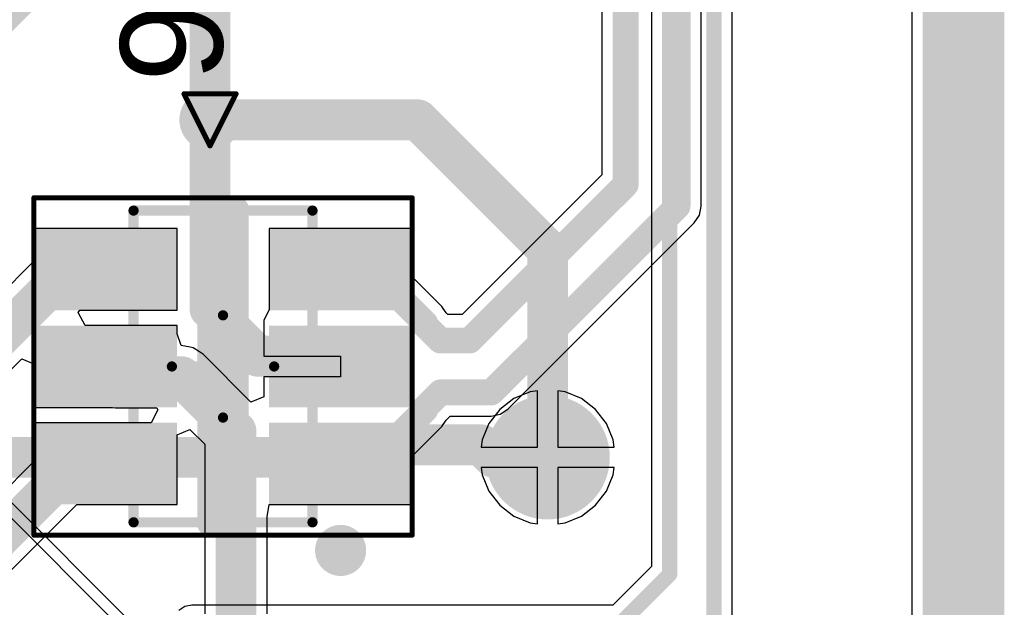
# Model space of a CAD drawing. Header units: millimetres. Extents: x 9.4 to 105.2, y 7.6 to 67.1.
# Tile 90 of 152: x 95.5 to 105.2, y 13.9 to 19.6. Entities that reach past the tile are written whole.
import ezdxf

# ---------------------------------------------------------------- set-up
doc = ezdxf.new("R2010")
doc.units = ezdxf.units.MM
for name, color, linetype in [('BottomLayer', 5, 'Continuous'), ('BottomPaste', 16, 'Continuous'), ('BottomSolder', 6, 'Continuous'), ('DrillDrawing', 1, 'Continuous'), ('KeepOutLayer', 6, 'Continuous'), ('Mechanical13', 56, 'Continuous'), ('Mechanical15', 56, 'Continuous'), ('Mechanical5', 56, 'Continuous'), ('TopLayer', 1, 'Continuous'), ('TopOverlay', 2, 'Continuous'), ('TopPaste', 8, 'Continuous'), ('TopSolder', 216, 'Continuous'), ('ViaHoleLayer', 16, 'Continuous')]:
    doc.layers.add(name, color=color, linetype=linetype)
doc.styles.add('Arial', font='arial.ttf', dxfattribs={"height": 0.2})

msp = doc.modelspace()

# ---------------------------------------------------------------- hatches: boundary and pattern name
at = {"layer": 'BottomLayer'}
h = msp.add_hatch(color=5, dxfattribs=at)
edge = h.paths.add_edge_path()
edge.add_arc((97.409, 18.669), 0.2, 0, 360)
h = msp.add_hatch(color=5, dxfattribs=at)
edge = h.paths.add_edge_path()
edge.add_arc((100.711, 15.367), 0.508, 0, 360)
at = {"layer": 'BottomPaste'}
h = msp.add_hatch(color=16, dxfattribs=at)
edge = h.paths.add_edge_path()
edge.add_arc((100.711, 15.367), 0.458, 0, 360)
at = {"layer": 'BottomSolder'}
h = msp.add_hatch(color=6, dxfattribs=at)
edge = h.paths.add_edge_path()
edge.add_arc((97.409, 18.669), 0.3, 0, 360)
h = msp.add_hatch(color=6, dxfattribs=at)
edge = h.paths.add_edge_path()
edge.add_arc((100.711, 15.367), 0.608, 0, 360)
at = {"layer": 'TopLayer'}
h = msp.add_hatch(color=1, dxfattribs=at)
edge = h.paths.add_edge_path()
edge.add_arc((97.409, 18.669), 0.2, 0, 360)
for points in [[(96.986, 17.506), (96.986, 16.906), (95.786, 16.906), (95.786, 17.506)], [(99.286, 17.506), (99.286, 16.906), (98.086, 16.906), (98.086, 17.506)], [(96.986, 16.556), (96.986, 15.956), (95.786, 15.956), (95.786, 16.556)], [(99.286, 16.556), (99.286, 15.956), (98.086, 15.956), (98.086, 16.556)], [(96.986, 15.606), (96.986, 15.006), (95.786, 15.006), (95.786, 15.606)], [(99.286, 15.606), (99.286, 15.006), (98.086, 15.006), (98.086, 15.606)]]:
    msp.add_hatch(color=1, dxfattribs=at).paths.add_polyline_path(points)
at = {"layer": 'TopPaste'}
for points in [[(96.936, 17.456), (96.936, 16.956), (95.836, 16.956), (95.836, 17.456)], [(99.236, 17.456), (99.236, 16.956), (98.136, 16.956), (98.136, 17.456)], [(96.936, 16.506), (96.936, 16.006), (95.836, 16.006), (95.836, 16.506)], [(99.236, 16.506), (99.236, 16.006), (98.136, 16.006), (98.136, 16.506)], [(96.936, 15.556), (96.936, 15.056), (95.836, 15.056), (95.836, 15.556)], [(99.236, 15.556), (99.236, 15.056), (98.136, 15.056), (98.136, 15.556)]]:
    msp.add_hatch(color=8, dxfattribs=at).paths.add_polyline_path(points)
at = {"layer": 'TopSolder'}
h = msp.add_hatch(color=216, dxfattribs=at)
edge = h.paths.add_edge_path()
edge.add_arc((97.409, 18.669), 0.3, 0, 360)
for points in [[(97.086, 17.606), (97.086, 16.806), (95.686, 16.806), (95.686, 17.606)], [(99.386, 17.606), (99.386, 16.806), (97.986, 16.806), (97.986, 17.606)], [(97.086, 16.656), (97.086, 15.856), (95.686, 15.856), (95.686, 16.656)], [(99.386, 16.656), (99.386, 15.856), (97.986, 15.856), (97.986, 16.656)], [(97.086, 15.706), (97.086, 14.906), (95.686, 14.906), (95.686, 15.706)], [(99.386, 15.706), (99.386, 14.906), (97.986, 14.906), (97.986, 15.706)]]:
    msp.add_hatch(color=216, dxfattribs=at).paths.add_polyline_path(points)
at = {"layer": 'ViaHoleLayer'}
h = msp.add_hatch(color=16, dxfattribs=at)
edge = h.paths.add_edge_path()
edge.add_arc((97.409, 18.669), 0.1, 0, 360)

# ---------------------------------------------------------------- linework, layer by layer
at = {"layer": 'BottomLayer'}
for p, q in [((104.2711, 63.5454), (104.2711, 11.9641)), ((102.515, 13.8176), (102.515, 42.6974)), ((101.7264, 22.6337), (101.7264, 14.2979)), ((100.5392, 16.0081), (100.3792, 15.9418)), ((100.611, 16.0175), (100.5392, 16.0081)), ((100.611, 15.467), (100.611, 16.0175)), ((100.8828, 16.0081), (100.811, 16.0175)), ((100.811, 16.0175), (100.811, 15.467)), ((101.0428, 15.9418), (100.8828, 16.0081)), ((100.3792, 15.9418), (100.2417, 15.8363)), ((101.1803, 15.8363), (101.0428, 15.9418)), ((100.2417, 15.8363), (100.1362, 15.6988)), ((101.2858, 15.6988), (101.1803, 15.8363)), ((100.1362, 15.6988), (100.0699, 15.5388)), ((101.3521, 15.5388), (101.2858, 15.6988)), ((100.0699, 15.5388), (100.0605, 15.467)), ((101.3615, 15.467), (101.3521, 15.5388)), ((100.0605, 15.467), (100.611, 15.467)), ((100.811, 15.467), (101.3615, 15.467)), ((100.611, 15.267), (100.0605, 15.267)), ((100.0605, 15.267), (100.0699, 15.1952)), ((100.611, 14.7165), (100.611, 15.267)), ((101.3615, 15.267), (100.811, 15.267)), ((100.811, 15.267), (100.811, 14.7165)), ((101.3521, 15.1952), (101.3615, 15.267)), ((96.7235, 13.6656), (95.2514, 15.1377)), ((100.0699, 15.1952), (100.1362, 15.0352)), ((101.2858, 15.0352), (101.3521, 15.1952)), ((95.1749, 15.0611), (96.7367, 13.4993)), ((100.1362, 15.0352), (100.2417, 14.8977)), ((101.1803, 14.8977), (101.2858, 15.0352)), ((100.2417, 14.8977), (100.3792, 14.7922)), ((101.0428, 14.7922), (101.1803, 14.8977)), ((100.3792, 14.7922), (100.5392, 14.7259)), ((100.8828, 14.7259), (101.0428, 14.7922)), ((100.5392, 14.7259), (100.611, 14.7165)), ((100.811, 14.7165), (100.8828, 14.7259)), ((101.7264, 14.2979), (101.3483, 13.9198)), ((97.1629, 13.9062), (97.105, 13.8676)), ((97.2312, 13.9198), (97.1629, 13.9062)), ((101.3483, 13.9198), (97.2312, 13.9198))]:
    msp.add_line(p, q, dxfattribs=at)
for points, const_width in [([(102.3366, 13.8176), (102.3366, 42.6974)], 0.15), ([(101.9048, 14.224), (101.9048, 22.7076)], 0.15), ([(97.409, 18.669), (99.441, 18.669)], 0.4), ([(99.441, 18.669), (100.711, 17.399)], 0.4), ([(100.711, 15.367), (100.711, 17.399)], 0.4), ([(98.5934, 15.367), (98.7152, 15.4888)], 0.4), ([(98.7152, 15.4888), (100.0623, 15.4888)], 0.4), ([(100.0623, 15.4888), (100.1841, 15.367)], 0.4), ([(86.5632, 15.367), (98.5934, 15.367)], 0.4), ([(100.1841, 15.367), (100.711, 15.367)], 0.4), ([(101.4222, 13.7414), (101.9048, 14.224)], 0.15)]:
    msp.add_lwpolyline(points, dxfattribs=dict(at, const_width=const_width))
for points, const_width in [([(97.309, 18.669, 1), (97.509, 18.669, 1)], 0.2), ([(99.341, 18.669, 1), (99.541, 18.669, 1)], 0.2), ([(99.341, 18.669, 1), (99.541, 18.669, 1)], 0.2), ([(100.611, 17.399, 1), (100.811, 17.399, 1)], 0.2), ([(100.611, 17.399, 1), (100.811, 17.399, 1)], 0.2), ([(98.6152, 15.4888, 1), (98.8152, 15.4888, 1)], 0.2), ([(98.6152, 15.4888, 1), (98.8152, 15.4888, 1)], 0.2), ([(99.9623, 15.4888, 1), (100.1623, 15.4888, 1)], 0.2), ([(99.9623, 15.4888, 1), (100.1623, 15.4888, 1)], 0.2), ([(98.4934, 15.367, 1), (98.6934, 15.367, 1)], 0.2), ([(98.4934, 15.367, 1), (98.6934, 15.367, 1)], 0.2), ([(100.0841, 15.367, 1), (100.2841, 15.367, 1)], 0.2), ([(100.0841, 15.367, 1), (100.2841, 15.367, 1)], 0.2), ([(100.611, 15.367, 1), (100.811, 15.367, 1)], 0.2), ([(100.611, 15.367, 1), (100.811, 15.367, 1)], 0.2), ([(101.8673, 14.224, 1), (101.9423, 14.224, 1)], 0.075), ([(101.8673, 14.224, 1), (101.9423, 14.224, 1)], 0.075)]:
    msp.add_lwpolyline(points, format="xyb", close=True, dxfattribs=dict(at, const_width=const_width))
at = {"layer": 'DrillDrawing', "const_width": 0.0508}
for points in [[(97.155, 18.923), (97.663, 18.923)], [(97.155, 18.923), (97.409, 18.415)], [(97.409, 18.415), (97.663, 18.923)]]:
    msp.add_lwpolyline(points, dxfattribs=at)
at = {"layer": 'DrillDrawing', "const_width": 0.0254}
for points in [[(97.1423, 18.923, 1), (97.1677, 18.923, 1)], [(97.1423, 18.923, 1), (97.1677, 18.923, 1)], [(97.6503, 18.923, 1), (97.6757, 18.923, 1)], [(97.6503, 18.923, 1), (97.6757, 18.923, 1)], [(97.3963, 18.415, 1), (97.4217, 18.415, 1)], [(97.3963, 18.415, 1), (97.4217, 18.415, 1)]]:
    msp.add_lwpolyline(points, format="xyb", close=True, dxfattribs=at)
at = {"layer": 'KeepOutLayer'}
for points, const_width in [([(104.977, 11.942), (104.977, 63.742)], 0.4), ([(104.577, 11.9507), (104.577, 63.6277)], 0.4), ([(104.677, 11.9464), (104.677, 63.6652)], 0.2), ([(104.877, 11.942), (104.877, 63.742)], 0.2)]:
    msp.add_lwpolyline(points, dxfattribs=dict(at, const_width=const_width))
at = {"layer": 'Mechanical13', "const_width": 0.1}
for points in [[(96.661, 17.781), (98.411, 17.781)], [(96.661, 14.731), (96.661, 17.781)], [(98.411, 14.731), (98.411, 17.781)], [(96.661, 14.731), (98.411, 14.731)]]:
    msp.add_lwpolyline(points, dxfattribs=at)
at = {"layer": 'Mechanical13', "const_width": 0.05}
for points in [[(96.636, 17.781, 1), (96.686, 17.781, 1)], [(96.636, 17.781, 1), (96.686, 17.781, 1)], [(98.386, 17.781, 1), (98.436, 17.781, 1)], [(98.386, 17.781, 1), (98.436, 17.781, 1)], [(96.636, 14.731, 1), (96.686, 14.731, 1)], [(96.636, 14.731, 1), (96.686, 14.731, 1)], [(98.386, 14.731, 1), (98.436, 14.731, 1)], [(98.386, 14.731, 1), (98.436, 14.731, 1)]]:
    msp.add_lwpolyline(points, format="xyb", close=True, dxfattribs=at)
at = {"layer": 'Mechanical15'}
for points, const_width in [([(95.686, 17.906), (99.386, 17.906)], 0.05), ([(95.686, 14.606), (95.686, 17.906)], 0.05), ([(99.386, 14.606), (99.386, 17.906)], 0.05), ([(97.536, 15.756), (97.536, 16.756)], 0.1), ([(97.036, 16.256), (98.036, 16.256)], 0.1), ([(95.686, 14.606), (99.386, 14.606)], 0.05)]:
    msp.add_lwpolyline(points, dxfattribs=dict(at, const_width=const_width))
for points, const_width in [([(95.6735, 17.906, 1), (95.6985, 17.906, 1)], 0.025), ([(95.6735, 17.906, 1), (95.6985, 17.906, 1)], 0.025), ([(99.3735, 17.906, 1), (99.3985, 17.906, 1)], 0.025), ([(99.3735, 17.906, 1), (99.3985, 17.906, 1)], 0.025), ([(97.511, 16.756, 1), (97.561, 16.756, 1)], 0.05), ([(97.011, 16.256, 1), (97.061, 16.256, 1)], 0.05), ([(98.011, 16.256, 1), (98.061, 16.256, 1)], 0.05), ([(97.511, 15.756, 1), (97.561, 15.756, 1)], 0.05), ([(95.6735, 14.606, 1), (95.6985, 14.606, 1)], 0.025), ([(95.6735, 14.606, 1), (95.6985, 14.606, 1)], 0.025), ([(99.3735, 14.606, 1), (99.3985, 14.606, 1)], 0.025), ([(99.3735, 14.606, 1), (99.3985, 14.606, 1)], 0.025)]:
    msp.add_lwpolyline(points, format="xyb", close=True, dxfattribs=dict(at, const_width=const_width))
at = {"layer": 'TopLayer'}
for p, q in [((104.2711, 63.5454), (104.2711, 11.9641)), ((102.2124, 17.8236), (102.2124, 21.9274)), ((101.2416, 21.6211), (101.2416, 18.1299)), ((101.2416, 18.1299), (99.8754, 16.7637)), ((102.1948, 17.735), (102.2124, 17.8236)), ((102.1447, 17.6599), (102.1948, 17.735)), ((100.3231, 15.8383), (102.1447, 17.6599)), ((97.086, 17.606), (95.686, 17.606)), ((95.686, 17.606), (95.686, 17.2857)), ((97.086, 16.806), (97.086, 17.606)), ((99.386, 17.606), (97.986, 17.606)), ((97.986, 17.606), (97.986, 16.8123)), ((99.386, 17.1333), (99.386, 17.606)), ((95.686, 17.2857), (93.5555, 15.1552)), ((99.6767, 16.8427), (99.386, 17.1333)), ((96.1199, 16.783), (96.1353, 16.806)), ((96.1878, 16.656), (96.1199, 16.783)), ((96.1353, 16.806), (97.086, 16.806)), ((97.986, 16.8123), (97.936, 16.706)), ((99.7174, 16.7817), (99.6767, 16.8427)), ((99.7354, 16.7637), (99.7174, 16.7817)), ((99.8754, 16.7637), (99.7354, 16.7637)), ((97.936, 16.706), (97.936, 16.706)), ((97.936, 16.706), (97.936, 16.706)), ((97.936, 16.706), (97.936, 16.356)), ((97.086, 16.656), (96.1878, 16.656)), ((97.086, 16.5749), (97.086, 16.656)), ((97.128, 16.4619), (97.086, 16.5749)), ((97.2136, 16.4449), (97.128, 16.4619)), ((97.2451, 16.4386), (97.2136, 16.4449)), ((97.3048, 16.3987), (97.2451, 16.4386)), ((97.2451, 16.4386), (97.2451, 16.4386)), ((97.2451, 16.4386), (97.2451, 16.4386)), ((97.3443, 16.3723), (97.3048, 16.3987)), ((97.809, 15.9076), (97.3443, 16.3723)), ((97.3443, 16.3723), (97.3443, 16.3723)), ((97.3443, 16.3723), (97.3443, 16.3723)), ((93.8876, 14.6496), (95.5687, 16.3306)), ((95.5687, 16.3306), (95.686, 16.282)), ((95.686, 16.282), (95.686, 15.856)), ((97.936, 16.356), (98.686, 16.356)), ((98.686, 16.356), (98.686, 16.156)), ((98.686, 16.156), (97.936, 16.156)), ((97.936, 16.156), (97.936, 15.9602)), ((97.936, 15.9602), (97.809, 15.9076)), ((95.686, 15.856), (96.4566, 15.856)), ((96.4566, 15.856), (96.486, 15.8501)), ((96.486, 15.8501), (96.4861, 15.8501)), ((96.4861, 15.8501), (96.4861, 15.8501)), ((96.4861, 15.8501), (96.4861, 15.8501)), ((96.4861, 15.8501), (96.8881, 15.8501)), ((96.8996, 15.833), (96.8317, 15.706)), ((96.8881, 15.8501), (96.8996, 15.833)), ((100.248, 15.7882), (100.3231, 15.8383)), ((96.8317, 15.706), (95.686, 15.706)), ((95.686, 15.706), (95.686, 15.3249)), ((99.6767, 15.6693), (99.7174, 15.7303)), ((99.7174, 15.7303), (99.7577, 15.7706)), ((99.7577, 15.7706), (100.1594, 15.7706)), ((100.1594, 15.7706), (100.248, 15.7882)), ((97.086, 15.5859), (97.213, 15.6385)), ((97.213, 15.6385), (97.3571, 15.4943)), ((99.386, 15.3787), (99.6767, 15.6693)), ((97.086, 14.906), (97.086, 15.5859)), ((97.3571, 15.4943), (97.3571, 13.837)), ((95.686, 15.3249), (94.8813, 14.5202)), ((99.386, 14.906), (99.386, 15.3787)), ((95.2134, 14.0146), (96.1048, 14.906)), ((96.1048, 14.906), (97.086, 14.906)), ((97.9689, 14.7861), (97.986, 14.906)), ((97.986, 14.906), (98.0959, 14.906)), ((98.0959, 14.906), (99.386, 14.906)), ((97.9689, 13.837), (97.9689, 14.7861))]:
    msp.add_line(p, q, dxfattribs=at)
for points, const_width in [([(101.981, 17.8236), (101.981, 21.9274)], 0.254), ([(101.473, 18.034), (101.473, 21.717)], 0.254), ([(95.3262, 19.6688), (95.9104, 20.253)], 0.4), ([(97.409, 18.669), (97.409, 19.9062)], 0.4), ([(97.409, 16.8205), (97.409, 18.669)], 0.4), ([(99.949, 16.51), (101.473, 18.034)], 0.254), ([(100.1594, 16.002), (101.981, 17.8236)], 0.254), ([(93.6781, 14.859), (96.0252, 17.206)], 0.381), ([(96.0252, 17.206), (96.386, 17.206)], 0.381), ([(98.686, 17.206), (98.986, 17.206)], 0.254), ([(98.986, 17.206), (99.513, 16.679)], 0.254), ([(97.409, 16.8205), (97.6433, 16.5862)], 0.4), ([(97.6433, 16.5862), (97.6472, 16.5862)], 0.4), ([(97.6472, 16.5862), (97.8774, 16.356)], 0.4), ([(99.513, 16.6588), (99.513, 16.679)], 0.254), ([(99.513, 16.6588), (99.6618, 16.51)], 0.254), ([(99.6618, 16.51), (99.949, 16.51)], 0.254), ([(97.8774, 16.356), (98.586, 16.356)], 0.4), ([(98.586, 16.356), (98.686, 16.256)], 0.4), ([(96.386, 16.256), (96.486, 16.156)], 0.4), ([(96.486, 16.156), (97.128, 16.156)], 0.4), ([(97.128, 16.156), (97.663, 15.621)], 0.4), ([(99.513, 15.8532), (99.6618, 16.002)], 0.254), ([(99.6618, 16.002), (100.1594, 16.002)], 0.254), ([(98.986, 15.306), (99.513, 15.833)], 0.254), ([(99.513, 15.833), (99.513, 15.8532)], 0.254), ([(97.663, 13.462), (97.663, 15.621)], 0.4), ([(95.004, 14.224), (96.086, 15.306)], 0.381), ([(96.086, 15.306), (96.386, 15.306)], 0.381), ([(98.686, 15.306), (98.986, 15.306)], 0.254)]:
    msp.add_lwpolyline(points, dxfattribs=dict(at, const_width=const_width))
for points, const_width in [([(97.309, 18.669, 1), (97.509, 18.669, 1)], 0.2), ([(97.309, 18.669, 1), (97.509, 18.669, 1)], 0.2), ([(101.4095, 18.034, 1), (101.5365, 18.034, 1)], 0.127), ([(101.4095, 18.034, 1), (101.5365, 18.034, 1)], 0.127), ([(101.9175, 17.8236, 1), (102.0445, 17.8236, 1)], 0.127), ([(101.9175, 17.8236, 1), (102.0445, 17.8236, 1)], 0.127), ([(95.9299, 17.206, 1), (96.1204, 17.206, 1)], 0.1905), ([(95.9299, 17.206, 1), (96.1204, 17.206, 1)], 0.1905), ([(96.2907, 17.206, 1), (96.4812, 17.206, 1)], 0.1905), ([(98.6225, 17.206, 1), (98.7495, 17.206, 1)], 0.127), ([(98.9225, 17.206, 1), (99.0495, 17.206, 1)], 0.127), ([(98.9225, 17.206, 1), (99.0495, 17.206, 1)], 0.127), ([(97.309, 16.8205, 1), (97.509, 16.8205, 1)], 0.2), ([(97.309, 16.8205, 1), (97.509, 16.8205, 1)], 0.2), ([(97.5433, 16.5862, 1), (97.7433, 16.5862, 1)], 0.2), ([(97.5433, 16.5862, 1), (97.7433, 16.5862, 1)], 0.2), ([(97.5472, 16.5862, 1), (97.7472, 16.5862, 1)], 0.2), ([(97.5472, 16.5862, 1), (97.7472, 16.5862, 1)], 0.2), ([(99.4495, 16.679, 1), (99.5765, 16.679, 1)], 0.127), ([(99.4495, 16.679, 1), (99.5765, 16.679, 1)], 0.127), ([(99.4495, 16.6588, 1), (99.5765, 16.6588, 1)], 0.127), ([(99.4495, 16.6588, 1), (99.5765, 16.6588, 1)], 0.127), ([(99.5983, 16.51, 1), (99.7253, 16.51, 1)], 0.127), ([(99.5983, 16.51, 1), (99.7253, 16.51, 1)], 0.127), ([(99.8855, 16.51, 1), (100.0125, 16.51, 1)], 0.127), ([(99.8855, 16.51, 1), (100.0125, 16.51, 1)], 0.127), ([(97.7774, 16.356, 1), (97.9774, 16.356, 1)], 0.2), ([(97.7774, 16.356, 1), (97.9774, 16.356, 1)], 0.2), ([(98.486, 16.356, 1), (98.686, 16.356, 1)], 0.2), ([(98.486, 16.356, 1), (98.686, 16.356, 1)], 0.2), ([(96.286, 16.256, 1), (96.486, 16.256, 1)], 0.2), ([(98.586, 16.256, 1), (98.786, 16.256, 1)], 0.2), ([(96.386, 16.156, 1), (96.586, 16.156, 1)], 0.2), ([(96.386, 16.156, 1), (96.586, 16.156, 1)], 0.2), ([(97.028, 16.156, 1), (97.228, 16.156, 1)], 0.2), ([(97.028, 16.156, 1), (97.228, 16.156, 1)], 0.2), ([(99.5983, 16.002, 1), (99.7253, 16.002, 1)], 0.127), ([(99.5983, 16.002, 1), (99.7253, 16.002, 1)], 0.127), ([(100.0959, 16.002, 1), (100.2229, 16.002, 1)], 0.127), ([(100.0959, 16.002, 1), (100.2229, 16.002, 1)], 0.127), ([(99.4495, 15.8532, 1), (99.5765, 15.8532, 1)], 0.127), ([(99.4495, 15.8532, 1), (99.5765, 15.8532, 1)], 0.127), ([(99.4495, 15.833, 1), (99.5765, 15.833, 1)], 0.127), ([(99.4495, 15.833, 1), (99.5765, 15.833, 1)], 0.127), ([(97.563, 15.621, 1), (97.763, 15.621, 1)], 0.2), ([(97.563, 15.621, 1), (97.763, 15.621, 1)], 0.2), ([(95.9907, 15.306, 1), (96.1812, 15.306, 1)], 0.1905), ([(95.9907, 15.306, 1), (96.1812, 15.306, 1)], 0.1905), ([(96.2907, 15.306, 1), (96.4812, 15.306, 1)], 0.1905), ([(98.6225, 15.306, 1), (98.7495, 15.306, 1)], 0.127), ([(98.9225, 15.306, 1), (99.0495, 15.306, 1)], 0.127), ([(98.9225, 15.306, 1), (99.0495, 15.306, 1)], 0.127)]:
    msp.add_lwpolyline(points, format="xyb", close=True, dxfattribs=dict(at, const_width=const_width))
at = {"layer": 'TopOverlay', "const_width": 0.2}
for points in [[(97.386, 14.706), (97.386, 17.806)], [(97.386, 17.806), (97.686, 17.806)], [(97.686, 14.706), (97.686, 17.806)], [(97.386, 14.706), (97.686, 14.706)]]:
    msp.add_lwpolyline(points, dxfattribs=at)
at = {"layer": 'TopOverlay'}
for points, const_width in [([(97.336, 17.806, 1), (97.436, 17.806, 1)], 0.1), ([(97.336, 17.806, 1), (97.436, 17.806, 1)], 0.1), ([(97.636, 17.806, 1), (97.736, 17.806, 1)], 0.1), ([(97.636, 17.806, 1), (97.736, 17.806, 1)], 0.1), ([(97.336, 14.706, 1), (97.436, 14.706, 1)], 0.1), ([(97.336, 14.706, 1), (97.436, 14.706, 1)], 0.1), ([(97.636, 14.706, 1), (97.736, 14.706, 1)], 0.1), ([(97.636, 14.706, 1), (97.736, 14.706, 1)], 0.1), ([(98.811, 14.456, 1), (98.561, 14.456, 1)], 0.25), ([(98.4985, 14.456, 1), (98.6235, 14.456, 1)], 0.125), ([(98.7485, 14.456, 1), (98.8735, 14.456, 1)], 0.125)]:
    msp.add_lwpolyline(points, format="xyb", close=True, dxfattribs=dict(at, const_width=const_width))

# ---------------------------------------------------------------- texts
at = {"layer": 'Mechanical5', "style": 'Arial'}
msp.add_text('C6', height=1, rotation=270, dxfattribs=at).set_placement((96.5311, 20.828))

doc.saveas('drawing.dxf')
